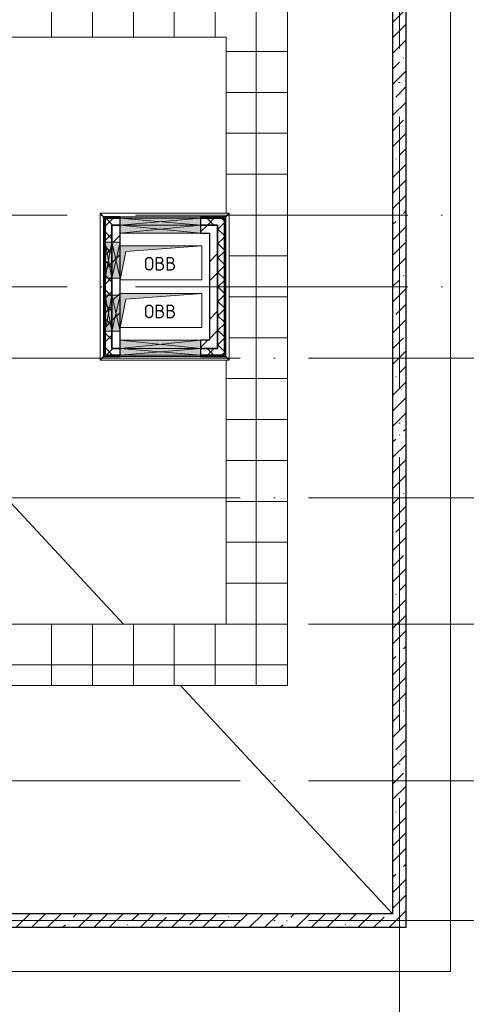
# Model space of a CAD drawing. Header units: millimetres. Extents: x -30540 to 143646, y -11730 to 123410.
# Tile 112 of 114: x 121932 to 128486, y 74220 to 88668. Entities that reach past the tile are written whole.
import ezdxf

# ---------------------------------------------------------------- set-up
doc = ezdxf.new("R2010")
doc.units = ezdxf.units.MM
doc.linetypes.add('ADSK_Линия сетки', pattern=[5000, 4000, -500, 0, -500])
for name, color, linetype, lineweight in [('A-____-NOTE-TEXT', 7, 'Continuous', 18), ('A-FLOR-____-OTLN', 7, 'Continuous', 18), ('A-GENM-____-OTLN', 7, 'Continuous', 18), ('A-GLAZ-____-MCUT', 7, 'Continuous', 9), ('A-GLAZ-____-OTLN', 7, 'Continuous', 18), ('A-ROOF-____-OTLN', 7, 'Continuous', 18), ('A-ROOF-____-PATT', 7, 'Continuous', 18), ('A-WALL-____-MCUT', 7, 'Continuous', 40), ('A-WALL-____-OTLN', 7, 'Continuous', 18), ('A-WALL-____-PATT', 7, 'Continuous', 40), ('M-EQPM-____-OTLN', 7, 'Continuous', 18), ('S-GRID-____-OTLN', 7, 'Continuous', 9)]:
    doc.layers.add(name, color=color, linetype=linetype, lineweight=lineweight)
doc.styles.add('GOST Common', font='GOST_Common.ttf', dxfattribs={"height": 200})
pattern_1 = [(45, (0, 0), (-228.0985, 228.0985), []), (45, (228.1, 0), (-228.0985, 228.0985), [403.225, -80.645, 6.706, -73.939])]
pattern_2 = [(45, (0, 0), (-424.264, 424.264), []), (45, (0, 282.8), (-424.264, 424.264), [])]
pattern_3 = [(45, (0, 0), (-106.06602, 106.06602), []), (135, (0, 0), (-106.06602, -106.06602), [])]
pattern_4 = [(0, (0, 0), (406.4, 101.6), [6.706, -298.094, 6.706, -298.094, -1625.6]), (0, (0, 0), (406.4, 101.6), [-609.6, 6.706, -602.894, 6.706, -298.094, -711.2]), (0, (0, 0), (406.4, 101.6), [-1524, 6.706, -196.494, 6.706, -501.294]), (120, (152.4, 50.8), (-291.18818, 301.152724), [6.706, -298.094, 6.706, -298.094, -1625.6]), (120, (152.4, 50.8), (-291.18818, 301.152724), [-609.6, 6.706, -602.894, 6.706, -298.094, -711.2]), (120, (152.4, 50.8), (-291.18818, 301.152724), [-1524, 6.706, -196.494, 6.706, -501.294]), (240, (203.2, 254), (-115.21182, -402.752724), [6.706, -298.094, 6.706, -298.094, -1625.6]), (240, (203.2, 254), (-115.21182, -402.752724), [-609.6, 6.706, -602.894, 6.706, -298.094, -711.2]), (240, (203.2, 254), (-115.21182, -402.752724), [-1524, 6.706, -196.494, 6.706, -501.294])]

# ---------------------------------------------------------------- blocks, each defined once
blk = doc.blocks.new('АР_Отверстие прямоугольное - ВК-6848994-Кровля')
at = {"layer": 'A-GLAZ-____-OTLN', "lineweight": 13, "true_color": 0xf9f9f9}
blk.add_hatch(color=7, dxfattribs=at).paths.add_polyline_path([(-140, -60), (390, -60), (390, 60), (-140, 60)])
at = {"layer": 'A-GLAZ-____-MCUT', "color": 254, "lineweight": 15, "true_color": 0xcccccc}
for p, q in [((-140, 60), (-140, -60)), ((390, 60), (390, -60))]:
    blk.add_line(p, q, dxfattribs=at)
at = {"layer": 'A-GLAZ-____-OTLN', "color": 254, "lineweight": 5, "true_color": 0xcccccc}
for p, q in [((390, 60), (-140, -60)), ((-140, 60), (390, -60))]:
    blk.add_line(p, q, dxfattribs=at)
at = {"layer": 'A-GLAZ-____-OTLN', "color": 254, "lineweight": 13, "true_color": 0xcccccc}
for p, q in [((390, 60), (-140, 60)), ((-140, 60), (-140, -60)), ((390, -60), (390, 60)), ((-140, -60), (390, -60))]:
    blk.add_line(p, q, dxfattribs=at)
blk = doc.blocks.new('АР_Отверстие прямоугольное - ВК-6777449-Кровля')
at = {"layer": 'A-GLAZ-____-OTLN', "lineweight": 13, "true_color": 0xf9f9f9}
blk.add_hatch(color=7, dxfattribs=at).paths.add_polyline_path([(-465, -60), (715, -60), (715, 60), (-465, 60)])
at = {"layer": 'A-GLAZ-____-MCUT', "color": 254, "lineweight": 15, "true_color": 0xcccccc}
for p, q in [((-465, 60), (-465, -60)), ((715, 60), (715, -60))]:
    blk.add_line(p, q, dxfattribs=at)
at = {"layer": 'A-GLAZ-____-OTLN', "color": 254, "lineweight": 5, "true_color": 0xcccccc}
for p, q in [((715, 60), (-465, -60)), ((-465, 60), (715, -60))]:
    blk.add_line(p, q, dxfattribs=at)
at = {"layer": 'A-GLAZ-____-OTLN', "color": 254, "lineweight": 13, "true_color": 0xcccccc}
for p, q in [((715, 60), (-465, 60)), ((-465, 60), (-465, -60)), ((715, -60), (715, 60)), ((-465, -60), (715, -60))]:
    blk.add_line(p, q, dxfattribs=at)
blk = doc.blocks.new('АР_Отверстие прямоугольное - ВК-6778464-Кровля')
at = {"layer": 'A-GLAZ-____-OTLN', "lineweight": 13, "true_color": 0xf9f9f9}
blk.add_hatch(color=7, dxfattribs=at).paths.add_polyline_path([(-385, 50), (-465, 50), (-465, -50), (715, -50), (715, 50), (637, 50)])
at = {"layer": 'A-GLAZ-____-MCUT', "color": 254, "lineweight": 15, "true_color": 0xcccccc}
for p, q in [((-465, 50), (-465, -50)), ((715, 50), (715, -50))]:
    blk.add_line(p, q, dxfattribs=at)
at = {"layer": 'A-GLAZ-____-OTLN', "color": 254, "lineweight": 5, "true_color": 0xcccccc}
for p, q in [((715, 50), (-465, -50)), ((-465, 50), (715, -50))]:
    blk.add_line(p, q, dxfattribs=at)
at = {"layer": 'A-GLAZ-____-OTLN', "color": 254, "lineweight": 13, "true_color": 0xcccccc}
for p, q in [((715, 50), (-465, 50)), ((-465, 50), (-465, -50)), ((715, -50), (715, 50)), ((-465, -50), (715, -50))]:
    blk.add_line(p, q, dxfattribs=at)
blk = doc.blocks.new('АР_Отверстие прямоугольное - ВК-6788970-Кровля')
at = {"layer": 'A-GLAZ-____-OTLN', "lineweight": 13, "true_color": 0xf9f9f9}
blk.add_hatch(color=7, dxfattribs=at).paths.add_polyline_path([(-140, -50), (390, -50), (390, 50), (-140, 50)])
at = {"layer": 'A-GLAZ-____-MCUT', "color": 254, "lineweight": 15, "true_color": 0xcccccc}
for p, q in [((-140, 50), (-140, -50)), ((390, 50), (390, -50))]:
    blk.add_line(p, q, dxfattribs=at)
at = {"layer": 'A-GLAZ-____-OTLN', "color": 254, "lineweight": 5, "true_color": 0xcccccc}
for p, q in [((390, 50), (-140, -50)), ((-140, 50), (390, -50))]:
    blk.add_line(p, q, dxfattribs=at)
at = {"layer": 'A-GLAZ-____-OTLN', "color": 254, "lineweight": 13, "true_color": 0xcccccc}
for p, q in [((390, 50), (-140, 50)), ((-140, 50), (-140, -50)), ((390, -50), (390, 50)), ((-140, -50), (390, -50))]:
    blk.add_line(p, q, dxfattribs=at)
blk = doc.blocks.new('_GM_Dt-St-D_Фартук гнутый из оцинкованной стали_Пристенный_Тип 1__c-верхняя кромка с отгибом_ - ФС-1_3_50х70У100-1_5_t__RAL7016-7550973-Кровля')
at = {"layer": 'A-GENM-____-OTLN', "color": 254, "lineweight": 13, "true_color": 0xcccccc}
for p, q in [((50, 1.5), (50, 0)), ((1843, 0), (50, 0)), ((1843, 0), (1843, 1.5)), ((1843, 0), (1893, -50)), ((0, -50), (50, 0)), ((1893, -50), (0, -50))]:
    blk.add_line(p, q, dxfattribs=at)
blk = doc.blocks.new('_GM_Dt-St-D_Фартук гнутый из оцинкованной стали_Пристенный_Тип 1__c-верхняя кромка с отгибом_ - ФС-1_3_50х70У100-1_5_t__RAL7016-7594591-Кровля')
at = {"layer": 'A-GENM-____-OTLN', "color": 254, "lineweight": 13, "true_color": 0xcccccc}
for p, q in [((50, 1.5), (50, 0)), ((2103, 0), (50, 0)), ((2103, 0), (2103, 1.5)), ((2103, 0), (2153, -50)), ((0, -50), (50, 0)), ((2153, -50), (0, -50))]:
    blk.add_line(p, q, dxfattribs=at)
blk = doc.blocks.new('_GM_Dt-St-D_Фартук гнутый из оцинкованной стали_Пристенный_Тип 1__c-верхняя кромка с отгибом_ - ФС-1_3_50х70У100-1_5_t__RAL7016-7594595-Кровля')
at = {"layer": 'A-GENM-____-OTLN', "color": 254, "lineweight": 13, "true_color": 0xcccccc}
for p, q in [((0, 50), (2153, 50)), ((50, 0), (0, 50)), ((50, 0), (2103, 0)), ((50, 0), (50, -1.5)), ((2153, 50), (2103, 0)), ((2103, -1.5), (2103, 0))]:
    blk.add_line(p, q, dxfattribs=at)
blk = doc.blocks.new('_GM_Dt-St-D_Фартук гнутый из оцинкованной стали_Пристенный_Тип 1__c-верхняя кромка с отгибом_ - ФС-1_3_50х70У100-1_5_t__RAL7016-7550974-Кровля')
at = {"layer": 'A-GENM-____-OTLN', "color": 254, "lineweight": 13, "true_color": 0xcccccc}
for p, q in [((0, 50), (1893, 50)), ((50, 0), (0, 50)), ((50, 0), (1843, 0)), ((50, 0), (50, -1.5)), ((1893, 50), (1843, 0)), ((1843, -1.5), (1843, 0))]:
    blk.add_line(p, q, dxfattribs=at)
blk = doc.blocks.new('АР_Канал вертикальный прямоугольный - ОВВ-7378003-Кровля')
at = {"layer": 'M-EQPM-____-OTLN', "lineweight": 13, "true_color": 0xe2e2e2}
blk.add_hatch(color=254, dxfattribs=at).paths.add_polyline_path([(-600, -250), (-515, 165), (600, 250), (-600, 250), (-600, 83)])
at = {"layer": 'M-EQPM-____-OTLN', "color": 253, "lineweight": 13, "true_color": 0xaaaaaa}
for p, q in [((600, 250), (-600, 250)), ((-600, 250), (-600, -250)), ((600, 250), (-600, 250)), ((-600, 250), (-600, -250)), ((-600, -250), (-600, 250)), ((-600, 250), (600, 250)), ((-600, -250), (-515, 165)), ((-600, -250), (-515, 165)), ((-515, 165), (600, 250)), ((-515, 165), (600, 250)), ((600, -250), (600, 250)), ((600, 250), (600, -250)), ((-600, -250), (600, -250)), ((600, -250), (-600, -250))]:
    blk.add_line(p, q, dxfattribs=at)
blk = doc.blocks.new('Наметкина 10_РД_АР_К3_отсоединено_rvt-1-Кровля')
at = {"layer": 'A-ROOF-____-PATT', "lineweight": 5, "true_color": 0xe4e4e4}
h = blk.add_hatch(dxfattribs=at)
h.set_pattern_fill('FP_14', color=254, style=0, pattern_type=2)
h.set_pattern_definition([(0, (0, 0), (0, 600), []), (90, (0, 0), (-600, 4e-14), [])])
h.paths.add_polyline_path([(85102, 76250), (85102, 85261), (88675, 85261), (88675, 89725), (95725, 89725), (95725, 86172), (95752, 86172), (95752, 81329), (95725, 81329), (95725, 81020), (93155, 81020), (93155, 77690), (94055, 77690), (94055, 80120), (96625, 80120), (96625, 85950), (99800, 85950), (99800, 88410), (103092, 88410), (103092, 81075), (102046, 81075), (102045, 81075), (100100, 81075), (100100, 80175), (108900, 80175), (108900, 81422), (113980, 81422), (113980, 78900), (125861, 78900), (125861, 89310), (109999, 89310), (109999, 92648), (103092, 92648), (103092, 89310), (96676, 89310), (96676, 90625), (75677, 90625), (75677, 89725), (87775, 89725), (87775, 86161), (84202, 86161), (84202, 81350), (82202, 81350), (82202, 80390), (75135, 80390), (75135, 82150), (66605, 82150), (66605, 85800), (69729, 85800), (69729, 86800), (65705, 86800), (65705, 85850), (65735, 85850), (65705, 85847), (65705, 83050), (65735, 83050), (65705, 83047), (65705, 81250), (73695, 81250), (73695, 79490), (82202, 79490), (82202, 78250), (84332, 78250), (84332, 76250), (84990, 76250)])
h.paths.add_polyline_path([(114880, 79800), (114880, 82322), (108000, 82322), (108000, 81075), (104005, 81075), (104005, 91748), (109099, 91748), (109099, 85625), (114880, 85625), (114880, 88410), (124961, 88410), (124961, 85827), (125007, 85827), (125007, 83674), (124961, 83674), (124961, 79800), (117687, 79800)])
h.paths.add_polyline_path([(97705, 86000), (97705, 86300), (98005, 86300), (97735, 86270)])
h.paths.add_polyline_path([(113980, 86525), (109999, 86525), (109999, 88410), (113980, 88410), (113980, 87375)])
at = {"layer": 'A-WALL-____-PATT', "lineweight": 5, "true_color": 0xcccccc}
h = blk.add_hatch(dxfattribs=at)
h.set_pattern_fill('FP_11', color=254, style=0, pattern_type=2)
h.set_pattern_definition(pattern_1)
h.paths.add_polyline_path([(127605, 75350), (127605, 93950), (127405, 93950), (127405, 75350)])
h = blk.add_hatch(dxfattribs=at)
h.set_pattern_fill('FP_16', color=254, style=0, pattern_type=2)
h.set_pattern_definition(pattern_4)
h.paths.add_polyline_path([(124935, 85755), (124955, 85755), (124955, 85775), (124585, 85775), (124585, 85755)])
h.paths.add_polyline_path([(123405, 85755), (123405, 85775), (123165, 85775), (123165, 85755), (123185, 85755)])
h = blk.add_hatch(dxfattribs=at)
h.set_pattern_fill('FP_16', color=254, style=0, pattern_type=2)
h.set_pattern_definition(pattern_4)
h.paths.add_polyline_path([(123185, 83725), (123185, 85755), (123165, 85755), (123165, 83725)])
h = blk.add_hatch(dxfattribs=at)
h.set_pattern_fill('FP_13', color=254, style=0, pattern_type=2)
h.set_pattern_definition(pattern_3)
h.paths.add_polyline_path([(124835, 85655), (124835, 85755), (124585, 85755), (124585, 85655)])
h.paths.add_polyline_path([(123285, 85655), (123405, 85655), (123405, 85755), (123185, 85755), (123185, 85655)])
h = blk.add_hatch(dxfattribs=at)
h.set_pattern_fill('FP_13', color=254, style=0, pattern_type=2)
h.set_pattern_definition(pattern_3)
h.paths.add_polyline_path([(124835, 83845), (124935, 83845), (124935, 85755), (124835, 85755), (124835, 84483)])
h = blk.add_hatch(dxfattribs=at)
h.set_pattern_fill('FP_16', color=254, style=0, pattern_type=2)
h.set_pattern_definition(pattern_4)
h.paths.add_polyline_path([(124955, 83745), (124955, 85755), (124935, 85755), (124935, 83745)])
h = blk.add_hatch(dxfattribs=at)
h.set_pattern_fill('FP_13', color=254, style=0, pattern_type=2)
h.set_pattern_definition(pattern_3)
h.paths.add_polyline_path([(123285, 83745), (123285, 85655), (123185, 85655), (123185, 83745)])
h = blk.add_hatch(dxfattribs=at)
h.set_pattern_fill('FP_12', color=254, style=0, pattern_type=2)
h.set_pattern_definition(pattern_2)
h.paths.add_polyline_path([(123405, 83845), (123405, 85655), (123285, 85655), (123285, 83845)])
h = blk.add_hatch(dxfattribs=at)
h.set_pattern_fill('FP_12', color=254, style=0, pattern_type=2)
h.set_pattern_definition(pattern_2)
h.paths.add_polyline_path([(124715, 85535), (124715, 85655), (124585, 85655), (124585, 85535)])
h = blk.add_hatch(dxfattribs=at)
h.set_pattern_fill('FP_12', color=254, style=0, pattern_type=2)
h.set_pattern_definition(pattern_2)
h.paths.add_polyline_path([(124835, 83845), (124835, 85655), (124715, 85655), (124715, 83845)])
h = blk.add_hatch(dxfattribs=at)
h.set_pattern_fill('FP_12', color=254, style=0, pattern_type=2)
h.set_pattern_definition(pattern_2)
h.paths.add_polyline_path([(124715, 83845), (124715, 83965), (124585, 83965), (124585, 83845)])
h = blk.add_hatch(dxfattribs=at)
h.set_pattern_fill('FP_13', color=254, style=0, pattern_type=2)
h.set_pattern_definition(pattern_3)
h.paths.add_polyline_path([(124935, 83745), (124935, 83845), (124585, 83845), (124585, 83745)])
h.paths.add_polyline_path([(123405, 83745), (123405, 83845), (123285, 83845), (123285, 83745)])
h = blk.add_hatch(dxfattribs=at)
h.set_pattern_fill('FP_16', color=254, style=0, pattern_type=2)
h.set_pattern_definition(pattern_4)
h.paths.add_polyline_path([(124955, 83725), (124955, 83745), (124585, 83745), (124585, 83725)])
h.paths.add_polyline_path([(123405, 83725), (123405, 83745), (123185, 83745), (123185, 83725)])
h = blk.add_hatch(dxfattribs=at)
h.set_pattern_fill('FP_11', color=254, style=0, pattern_type=2)
h.set_pattern_definition(pattern_1)
h.paths.add_polyline_path([(127405, 75350), (127405, 75550), (108005, 75550), (108005, 75350), (117687, 75350)])
at = {"layer": 'A-FLOR-____-OTLN', "color": 254, "lineweight": 13, "true_color": 0xcccccc}
for p, q in [((128255, 74700), (128255, 94800)), ((62975, 74700), (128255, 74700))]:
    blk.add_line(p, q, dxfattribs=at)
at = {"layer": 'A-ROOF-____-OTLN', "color": 254, "lineweight": 13, "true_color": 0xcccccc}
for p, q in [((125861, 89310), (125861, 78900)), ((124961, 88410), (114880, 88410)), ((124961, 85827), (124961, 88410)), ((118480, 85150), (123454, 79800)), ((124961, 79800), (124961, 83674)), ((114880, 79800), (124961, 79800)), ((125861, 78900), (113980, 78900)), ((124291, 78900), (127405, 75550))]:
    blk.add_line(p, q, dxfattribs=at)
at = {"layer": 'A-WALL-____-MCUT', "color": 254, "lineweight": 30, "true_color": 0xcccccc}
for p, q in [((127405, 93950), (127405, 75550)), ((127605, 75350), (127605, 93950)), ((123405, 85775), (123165, 85775)), ((123165, 85775), (123165, 85755)), ((123165, 85755), (123165, 85405)), ((123405, 85755), (123185, 85755)), ((123185, 85755), (123185, 85655)), ((123185, 85755), (123405, 85755)), ((123185, 85405), (123185, 85755)), ((123405, 85755), (123405, 85775)), ((123405, 85655), (123405, 85755)), ((124955, 85775), (124585, 85775)), ((124585, 85775), (124585, 85755)), ((124835, 85755), (124585, 85755)), ((124585, 85755), (124585, 85655)), ((124585, 85755), (124935, 85755)), ((124935, 85755), (124835, 85755)), ((124935, 83845), (124935, 85755)), ((124935, 85755), (124935, 83745)), ((124955, 85755), (124955, 85775)), ((124955, 83745), (124955, 85755)), ((123185, 85655), (123185, 85405)), ((123285, 85655), (123285, 85405)), ((123405, 85655), (123285, 85655)), ((123285, 85655), (123405, 85655)), ((123285, 85405), (123285, 85655)), ((123405, 85535), (123405, 85655)), ((123405, 85405), (123405, 85535)), ((124585, 85655), (124835, 85655)), ((124715, 85655), (124585, 85655)), ((124585, 85655), (124585, 85535)), ((124585, 85535), (124715, 85535)), ((124835, 85655), (124715, 85655)), ((124715, 85535), (124715, 83965)), ((124835, 83845), (124835, 85655)), ((124835, 85655), (124835, 83845)), ((123165, 85405), (123165, 84875)), ((123185, 85405), (123185, 84875)), ((123185, 84875), (123185, 85405)), ((123285, 85405), (123285, 84875)), ((123285, 84875), (123285, 85405)), ((123405, 84875), (123405, 85405)), ((123165, 84875), (123165, 84625)), ((123185, 84875), (123185, 84625)), ((123185, 84625), (123185, 84875)), ((123285, 84875), (123285, 84625)), ((123285, 84625), (123285, 84875)), ((123405, 84625), (123405, 84875)), ((123165, 84625), (123165, 84095)), ((123185, 84625), (123185, 84095)), ((123185, 84095), (123185, 84625)), ((123285, 84625), (123285, 84095)), ((123285, 84095), (123285, 84625)), ((123405, 84095), (123405, 84625)), ((123165, 84095), (123165, 83725)), ((123185, 84095), (123185, 83745)), ((123185, 83745), (123185, 84095)), ((123285, 84095), (123285, 83845)), ((123285, 83845), (123285, 84095)), ((123405, 83965), (123405, 84095)), ((123405, 83845), (123405, 83965)), ((124715, 83965), (124585, 83965)), ((124585, 83965), (124585, 83845)), ((123285, 83845), (123405, 83845)), ((123405, 83845), (123285, 83845)), ((123405, 83745), (123405, 83845)), ((124585, 83845), (124715, 83845)), ((124835, 83845), (124585, 83845)), ((124585, 83845), (124585, 83745)), ((124715, 83845), (124835, 83845)), ((124935, 83745), (124935, 83845)), ((123165, 83725), (123185, 83725)), ((123185, 83745), (123285, 83745)), ((123405, 83745), (123185, 83745)), ((123185, 83725), (123405, 83725)), ((123285, 83745), (123405, 83745)), ((123405, 83725), (123405, 83745)), ((124585, 83745), (124935, 83745)), ((124935, 83745), (124585, 83745)), ((124585, 83745), (124585, 83725)), ((124585, 83725), (124955, 83725)), ((124955, 83725), (124955, 83745)), ((127405, 75550), (108005, 75550)), ((108005, 75350), (127405, 75350)), ((127405, 75350), (127605, 75350))]:
    blk.add_line(p, q, dxfattribs=at)
at = {"layer": 'A-WALL-____-OTLN', "color": 254, "lineweight": 13, "true_color": 0xcccccc}
for p, q in [((123405, 85775), (124585, 85775)), ((123405, 85755), (123405, 85775)), ((123405, 85755), (124585, 85755)), ((123405, 85755), (123405, 85655)), ((124585, 85755), (123405, 85755)), ((124585, 85755), (124585, 85775)), ((124585, 85655), (124585, 85755)), ((124585, 85655), (123405, 85655)), ((123405, 85655), (124585, 85655)), ((123405, 85535), (123405, 85655)), ((124585, 85535), (123405, 85535)), ((124585, 85535), (124585, 85655)), ((123405, 83845), (123405, 83965)), ((123405, 83965), (124585, 83965)), ((124585, 83845), (124585, 83965)), ((124585, 83845), (123405, 83845)), ((123405, 83845), (123405, 83745)), ((123405, 83845), (124585, 83845)), ((124585, 83745), (124585, 83845)), ((124585, 83745), (123405, 83745)), ((123405, 83745), (123405, 83725)), ((123405, 83745), (124585, 83745)), ((124585, 83725), (123405, 83725)), ((124585, 83745), (124585, 83725))]:
    blk.add_line(p, q, dxfattribs=at)
at = {"layer": 'A-GENM-____-OTLN', "color": 254, "lineweight": 13, "true_color": 0xcccccc}
for name, p, rotation in [('_GM_Dt-St-D_Фартук гнутый из оцинкованной стали_Пристенный_Тип 1__c-верхняя кромка с отгибом_ - ФС-1_3_50х70У100-1_5_t__RAL7016-7550973-Кровля', (125007, 85777), 180), ('_GM_Dt-St-D_Фартук гнутый из оцинкованной стали_Пристенный_Тип 1__c-верхняя кромка с отгибом_ - ФС-1_3_50х70У100-1_5_t__RAL7016-7594591-Кровля', (123164, 85827), 269.9999999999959), ('_GM_Dt-St-D_Фартук гнутый из оцинкованной стали_Пристенный_Тип 1__c-верхняя кромка с отгибом_ - ФС-1_3_50х70У100-1_5_t__RAL7016-7594595-Кровля', (124957, 85827), 270.0000000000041), ('_GM_Dt-St-D_Фартук гнутый из оцинкованной стали_Пристенный_Тип 1__c-верхняя кромка с отгибом_ - ФС-1_3_50х70У100-1_5_t__RAL7016-7550974-Кровля', (125007, 83724), 180)]:
    blk.add_blockref(name, p, dxfattribs=dict(at, rotation=rotation))
at = {"layer": 'A-GLAZ-____-OTLN', "color": 254, "lineweight": 13, "true_color": 0xcccccc}
for name, p, rotation in [('АР_Отверстие прямоугольное - ВК-6778464-Кровля', (124120, 85705), 180), ('АР_Отверстие прямоугольное - ВК-6777449-Кровля', (124120, 85595), 180), ('АР_Отверстие прямоугольное - ВК-6788970-Кровля', (123235, 85015), 89.99999999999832), ('АР_Отверстие прямоугольное - ВК-6848994-Кровля', (123345, 85015), 89.99999999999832), ('АР_Отверстие прямоугольное - ВК-6788970-Кровля', (123235, 84485), 269.9999999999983), ('АР_Отверстие прямоугольное - ВК-6848994-Кровля', (123345, 84485), 269.9999999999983), ('АР_Отверстие прямоугольное - ВК-6778464-Кровля', (124120, 83795), 180)]:
    blk.add_blockref(name, p, dxfattribs=dict(at, rotation=rotation))
blk.add_blockref('АР_Отверстие прямоугольное - ВК-6777449-Кровля', (123870, 83905), dxfattribs=at)
at = {"layer": 'M-EQPM-____-OTLN', "color": 253, "lineweight": 5, "true_color": 0xaaaaaa}
for p in [(124005, 85100), (124005, 84400)]:
    blk.add_blockref('АР_Канал вертикальный прямоугольный - ОВВ-7378003-Кровля', p, dxfattribs=at)
at = {"layer": 'A-____-NOTE-TEXT', "color": 253, "lineweight": 5, "true_color": 0xaaaaaa, "char_height": 200, "width": 609.28, "attachment_point": 1, "style": 'GOST Common'}
for insert in [(123757, 85187), (123757, 84487)]:
    blk.add_mtext('ОВВ', dxfattribs=dict(at, insert=insert))

msp = doc.modelspace()

# ---------------------------------------------------------------- linework, layer by layer
at = {"layer": 'S-GRID-____-OTLN', "color": 253, "linetype": 'ADSK_Линия сетки', "true_color": 0xaaaaaa}
for p, q in [((127505.3, 53245.6), (127505.3, 100101.1)), ((132629, 85800), (62296.8, 85800)), ((132629, 84750), (62296.8, 84750)), ((135169, 83700), (62296.8, 83700)), ((135169, 81650), (62296.8, 81650)), ((135169, 79800), (62296.8, 79800)), ((135169, 77500), (62296.8, 77500)), ((135169, 75450), (62296.8, 75450))]:
    msp.add_line(p, q, dxfattribs=at)

# ---------------------------------------------------------------- block references
at = {"lineweight": 5}
msp.add_blockref('Наметкина 10_РД_АР_К3_отсоединено_rvt-1-Кровля', (0, 0), dxfattribs=at)

doc.saveas('drawing.dxf')
